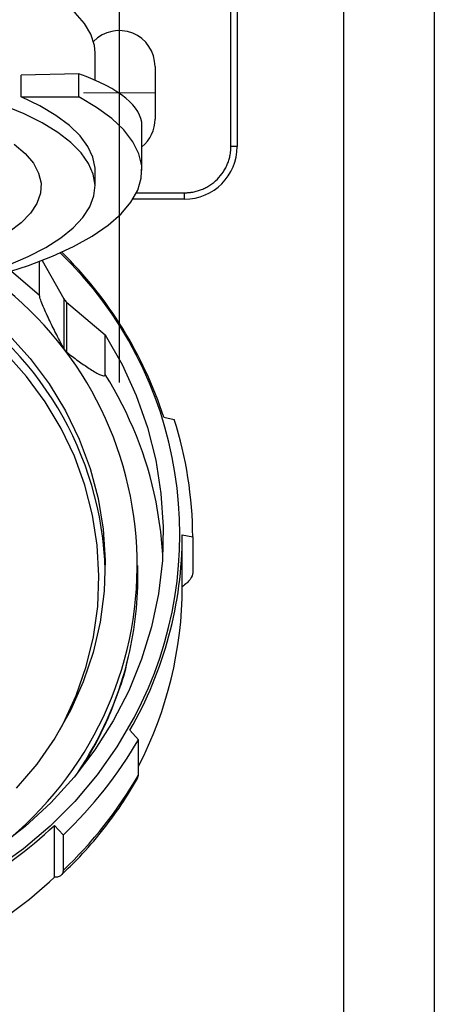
# Model space of a CAD drawing. Header units: inches. Extents: x 1.5 to 64.5, y 1.5 to 49.5.
# Tile 13 of 21: x 17.2 to 19.2, y 26.2 to 30.8. Entities that reach past the tile are written whole.
import ezdxf

# ---------------------------------------------------------------- set-up
doc = ezdxf.new("R2010")
doc.units = ezdxf.units.IN
doc.header["$LTSCALE"] = 6
doc.header["$MEASUREMENT"] = 0
doc.linetypes.add('CENTERX2', pattern=[0.8, 0.5, -0.1, 0.1, -0.1])
doc.layers.add('CENTER', color=40, linetype='CENTERX2')
doc.layers.add('DIMENSIONS', color=140, linetype='Continuous', lineweight=25)
doc.styles.add('SLDTEXTSTYLE0', font='TXT', dxfattribs={"width": 0.7})
doc.dimstyles.new('SLDDIMSTYLE0', dxfattribs={"dimtxt": 0.509766, "dimasz": 0.78, "dimexe": 0, "dimexo": 0.0625, "dimgap": 0.127441, "dimtad": 0, "dimtih": 1, "dimtoh": 1, "dimrnd": 1e-09, "dimzin": 12, "dimdsep": 46, "dimtxsty": 'SLDTEXTSTYLE0', "dimsah": 1, "dimcen": 0.09, "dimadec": 0, "dimazin": 3, "dimtfac": 1, "dimtofl": 0, "dimtmove": 0, "dimatfit": 3, "dimfxl": 0, "dimfrac": 2, "dimtolj": 1, "dimtzin": 12, "dimarcsym": 0})

# ---------------------------------------------------------------- blocks, each defined once
blk = doc.blocks.new('_D_2')
at = {"layer": 'DIMENSIONS'}
for p, q in [((11.4729, 31.5091), (11.4729, 30.6641)), ((19.2129, 31.5091), (19.2129, 21.6316)), ((11.4729, 30.3041), (11.4729, 29.6533)), ((11.4729, 29.2933), (11.4729, 21.6316)), ((11.4729, 22.3816), (13.9112, 22.3816)), ((14.6019, 22.3816), (14.4307, 22.3816)), ((14.4307, 22.3816), (14.4307, 21.5714)), ((16.5408, 22.3816), (16.712, 22.3816)), ((16.712, 22.3816), (16.712, 21.5714)), ((19.2129, 22.3816), (17.2315, 22.3816)), ((14.4307, 21.5714), (14.6019, 21.5714)), ((16.712, 21.5714), (16.5408, 21.5714))]:
    blk.add_line(p, q, dxfattribs=at)
for points in [[(11.4729, 22.3816), (12.2529, 22.2616), (12.2529, 22.5016)], [(19.2129, 22.3816), (18.4329, 22.5016), (18.4329, 22.2616)]]:
    blk.add_solid(points, dxfattribs=at)
at = {"layer": 'DIMENSIONS', "char_height": 0.5, "attachment_point": 1, "style": 'SLDTEXTSTYLE0'}
for s, insert in [('7.74', (14.8139, 23.1402)), ('196.6', (14.6019, 22.2159))]:
    blk.add_mtext(s, dxfattribs=dict(at, insert=insert))
blk = doc.blocks.new('_D_8')
at = {"layer": 'DIMENSIONS'}
for p, q in [((11.9029, 30.9874), (11.9029, 30.6641)), ((18.7829, 30.9874), (18.7829, 23.8675)), ((11.9029, 30.3041), (11.9029, 29.9081)), ((11.9029, 29.5481), (11.9029, 23.8675)), ((11.9029, 24.6175), (13.9112, 24.6175)), ((14.6019, 24.6175), (14.4307, 24.6175)), ((14.4307, 24.6175), (14.4307, 23.8073)), ((16.5408, 24.6175), (16.712, 24.6175)), ((16.712, 24.6175), (16.712, 23.8073)), ((18.7829, 24.6175), (17.2315, 24.6175)), ((14.4307, 23.8073), (14.6019, 23.8073)), ((16.712, 23.8073), (16.5408, 23.8073))]:
    blk.add_line(p, q, dxfattribs=at)
for points in [[(11.9029, 24.6175), (12.6829, 24.4975), (12.6829, 24.7375)], [(18.7829, 24.6175), (18.0029, 24.7375), (18.0029, 24.4975)]]:
    blk.add_solid(points, dxfattribs=at)
at = {"layer": 'DIMENSIONS', "char_height": 0.5, "attachment_point": 1, "style": 'SLDTEXTSTYLE0'}
for s, insert in [('6.88', (14.8139, 25.3762)), ('174.8', (14.6019, 24.4519))]:
    blk.add_mtext(s, dxfattribs=dict(at, insert=insert))

msp = doc.modelspace()

# ---------------------------------------------------------------- linework, layer by layer
for p, q in [((18.2479, 30.2291), (18.2479, 30.9926)), ((18.2779, 30.9926), (18.2779, 30.2291)), ((17.6034, 30.5433), (17.6034, 30.6739)), ((17.5258, 30.5741), (17.2534, 30.5667)), ((17.5258, 30.4643), (17.5258, 30.5741)), ((17.8879, 30.6091), (17.8879, 30.3591)), ((17.2534, 30.4643), (17.2534, 30.5667)), ((17.2534, 30.4643), (17.5258, 30.4643)), ((17.8258, 30.1154), (17.8258, 30.3279)), ((18.2779, 30.2291), (18.2479, 30.2291)), ((17.6034, 30.0403), (17.6034, 30.1154)), ((17.8, 30.0091), (18.0279, 30.0091)), ((18.0279, 29.9791), (18.0279, 30.0091)), ((18.0279, 29.9791), (17.7832, 29.9791)), ((17.3404, 29.5213), (17.3404, 29.6837)), ((17.3526, 29.6884), (17.4556, 29.5054)), ((17.4556, 29.5054), (17.4556, 29.2681)), ((17.4684, 29.49), (17.6512, 29.3347)), ((17.4684, 29.49), (17.4684, 29.2527)), ((17.6512, 29.1459), (17.6512, 29.3347)), ((17.9295, 28.9432), (17.9794, 28.933)), ((18.017, 28.3854), (18.067, 28.3752)), ((18.017, 28.1393), (18.017, 28.3854)), ((18.067, 28.3752), (18.067, 28.2069)), ((17.807, 28.1889), (17.807, 28.2402)), ((17.769, 27.4584), (17.8095, 27.413)), ((17.8095, 27.2448), (17.8095, 27.413)), ((17.8045, 27.2285), (17.8095, 27.2448)), ((17.4112, 27.0059), (17.4517, 26.9605)), ((17.4112, 26.7598), (17.4112, 27.0059)), ((17.4517, 26.9605), (17.4517, 26.7922))]:
    msp.add_line(p, q)
at = {"color": 7, "linetype": 'CENTERX2', "lineweight": 18}
msp.add_line((17.8879, 30.4841), (17.5479, 30.4841), dxfattribs=at)
at = {"flags": 128}
for points in [[(17.6034, 30.6739), (17.6002, 30.709), (17.5836, 30.7613), (17.553, 30.8128), (17.5085, 30.8632), (17.4506, 30.912), (17.3797, 30.9587), (17.2966, 31.0029), (17.2018, 31.0444), (17.0962, 31.0826), (16.9807, 31.1174), (16.8563, 31.1483), (16.7241, 31.1752), (16.5852, 31.1978), (16.4407, 31.2159), (16.292, 31.2294)], [(16.582, 29.5095), (16.7383, 29.5315), (16.8883, 29.5583), (17.0305, 29.5896), (17.1641, 29.6251), (17.2877, 29.6646), (17.4006, 29.7077), (17.5016, 29.7541), (17.5901, 29.8034), (17.6653, 29.8552), (17.7266, 29.9091), (17.7735, 29.9647), (17.8057, 30.0215), (17.8228, 30.079), (17.8248, 30.1369), (17.8116, 30.1945), (17.7833, 30.2516), (17.7402, 30.3075), (17.6826, 30.3619), (17.6109, 30.4143), (17.5258, 30.4643)], [(17.6034, 30.1154), (17.6031, 30.1258), (17.5933, 30.1779), (17.5696, 30.2294), (17.5322, 30.28), (17.4814, 30.3292), (17.4176, 30.3765), (17.3414, 30.4217), (17.2534, 30.4643)], [(17.1915, 29.6658), (17.286, 29.7062), (17.3693, 29.7494), (17.4408, 29.7951), (17.4998, 29.8428), (17.5459, 29.8921), (17.5787, 29.9426), (17.5979, 29.994), (17.6033, 30.0458), (17.595, 30.0975), (17.5729, 30.1487), (17.5373, 30.199), (17.4884, 30.248), (17.4267, 30.2953), (17.3526, 30.3405), (17.2669, 30.3831), (17.1701, 30.423)], [(17.2196, 30.2406), (17.2717, 30.196), (17.3105, 30.1498), (17.3357, 30.1025), (17.3469, 30.0546), (17.344, 30.0065), (17.3272, 29.9588), (17.2965, 29.9119), (17.2522, 29.8663), (17.1948, 29.8224)], [(17.3404, 29.5213), (17.2159, 29.6279), (17.2041, 29.6371)], [(17.4369, 27.4601), (17.4522, 27.4888), (17.5135, 27.6222), (17.5614, 27.7602), (17.5956, 27.9018), (17.6159, 28.0457), (17.6219, 28.1908), (17.6138, 28.3358), (17.5915, 28.4795), (17.5553, 28.6207), (17.5054, 28.7581), (17.4423, 28.8906), (17.3665, 29.0172), (17.2787, 29.1366), (17.1795, 29.248), (17.0699, 29.3503), (16.9507, 29.4428), (16.823, 29.5245), (16.7942, 29.5408)], [(17.6512, 29.3347), (17.7313, 29.1939), (17.7982, 29.0471), (17.8516, 28.8955), (17.8909, 28.7402), (17.916, 28.5823), (17.9266, 28.4229), (17.9227, 28.2633), (17.9042, 28.1046), (17.8714, 27.9479), (17.8244, 27.7945), (17.7637, 27.6454), (17.6896, 27.5017), (17.6027, 27.3645), (17.5036, 27.2348), (17.3931, 27.1135), (17.272, 27.0016), (17.1411, 26.8998)], [(17.1936, 29.3351), (17.2951, 29.2227), (17.3852, 29.1021), (17.4632, 28.9742), (17.5284, 28.8401), (17.5802, 28.7009), (17.6182, 28.5579), (17.6422, 28.4122), (17.6518, 28.2651), (17.647, 28.1177), (17.6279, 27.9714), (17.5946, 27.8273), (17.5474, 27.6868), (17.4866, 27.5508), (17.4129, 27.4207), (17.3268, 27.2975), (17.229, 27.1822)], [(17.9244, 28.2919), (17.9152, 28.4004), (17.8927, 28.5426)], [(17.7896, 27.5197), (17.7072, 27.3792), (17.6126, 27.2457), (17.5067, 27.12), (17.3901, 27.0029), (17.2636, 26.8952), (17.128, 26.7978)]]:
    msp.add_lwpolyline(points, dxfattribs=at)
for centre, radius, start, end in [((17.7179, 30.6091), 0.17, 0, 135.8426), ((17.7179, 30.3591), 0.17, 309.401, 0), ((18.0279, 30.2291), 0.25, 270, 0), ((16.0946, 28.351), 1.928, 17.8869, 45.5378), ((16.1509, 28.3884), 1.8548, 332.0712, 46.0569), ((16.1111, 28.2408), 1.6921, 308.495, 53.9579), ((16.0612, 28.1702), 1.5913, 1.6271, 60.2118), ((17.5053, 29.5335), 0.057, 209.4939, 229.7599), ((16.132, 28.1878), 1.7961, 11.3936, 32.2364), ((16.1812, 28.3651), 1.8857, 0.3081, 17.5278), ((16.1593, 28.3858), 1.8577, 330.0551, 359.9887), ((16.1541, 28.1893), 1.6529, 345.7873, 359.9865), ((16.1622, 28.1393), 1.8548, 332.643, 0.0007), ((16.1109, 28.2021), 1.6979, 326.0544, 345.7261), ((16.0695, 28.4211), 2.011, 313.4199, 329.9151), ((16.0695, 28.2528), 2.011, 313.4199, 329.9151), ((15.9731, 28.5424), 2.1045, 285.5792, 313.1039), ((15.9731, 28.2964), 2.1045, 285.5792, 313.1039)]:
    msp.add_arc(centre, radius, start, end)
msp.add_ellipse((15.942, 30.2766), major_axis=(1.8838, 0.0547), ratio=0.249179, start_param=6.275946, end_param=6.848097)
for points, knots in [([(18.0279, 30.0091), (18.0306, 30.0092), (18.036, 30.0092), (18.044, 30.0097), (18.052, 30.0104), (18.06, 30.0114), (18.0723, 30.0135), (18.0888, 30.0174), (18.1093, 30.0244), (18.1293, 30.0335), (18.1552, 30.0486), (18.1846, 30.0725), (18.2085, 30.1019), (18.2236, 30.1278), (18.2327, 30.1478), (18.2397, 30.1683), (18.244, 30.1865), (18.2464, 30.2024), (18.2477, 30.2157), (18.2479, 30.2247), (18.2479, 30.2291)], [0, 0, 0, 0, 0.023335, 0.046627, 0.069909, 0.093211, 0.116565, 0.178299, 0.240092, 0.3044, 0.368768, 0.500006, 0.631244, 0.695551, 0.759919, 0.821653, 0.883446, 0.922308, 0.961111, 1, 1, 1, 1]), ([(17.4556, 29.2681), (17.4441, 29.2902), (17.4326, 29.3123), (17.4101, 29.3566), (17.399, 29.3789), (17.3829, 29.4125), (17.3776, 29.4237), (17.3673, 29.4462), (17.3622, 29.4576), (17.353, 29.4796), (17.3488, 29.4902), (17.344, 29.5042), (17.3427, 29.5086), (17.3409, 29.516), (17.3404, 29.5191), (17.3404, 29.5213)], [0, 0, 0, 0, 0.25, 0.25, 0.5, 0.5, 0.625, 0.625, 0.75, 0.75, 0.875, 0.875, 0.9375, 0.9375, 1, 1, 1, 1]), ([(17.4684, 29.2527), (17.4868, 29.2386), (17.5049, 29.225), (17.5406, 29.199), (17.5582, 29.1867), (17.5837, 29.1699), (17.5921, 29.1646), (17.6085, 29.155), (17.6165, 29.1505), (17.6312, 29.1437), (17.6379, 29.1412), (17.6454, 29.1403), (17.6475, 29.1405), (17.6504, 29.1422), (17.6512, 29.1437), (17.6512, 29.1459)], [0, 0, 0, 0, 0.25, 0.25, 0.5, 0.5, 0.625, 0.625, 0.75, 0.75, 0.875, 0.875, 0.9375, 0.9375, 1, 1, 1, 1]), ([(18.067, 28.2069), (18.067, 28.1962), (18.0627, 28.1851), (18.0501, 28.168), (18.0448, 28.1622), (18.0323, 28.1507), (18.0251, 28.145), (18.017, 28.1393)], [0, 0, 0, 0, 0.5, 0.5, 0.75, 0.75, 1, 1, 1, 1]), ([(17.5344, 27.274), (17.5534, 27.3039), (17.5987, 27.3749), (17.6579, 27.4937), (17.7115, 27.6285), (17.7437, 27.7242), (17.7545, 27.7753), (17.7554, 27.7794)], [0, 0, 0, 0, 0.190732, 0.453169, 0.715449, 0.977581, 1, 1, 1, 1]), ([(17.442, 26.7697), (17.4721, 26.7986), (17.5403, 26.8642), (17.6357, 26.9763), (17.7281, 27.0997), (17.7801, 27.1863), (17.8052, 27.228)], [0, 0, 0, 0, 0.211834, 0.481104, 0.750109, 1, 1, 1, 1]), ([(17.4517, 26.7922), (17.4517, 26.7815), (17.4482, 26.7734), (17.438, 26.7652), (17.4337, 26.7631), (17.4236, 26.7604), (17.4178, 26.7597), (17.4112, 26.7598)], [0, 0, 0, 0, 0.5, 0.5, 0.75, 0.75, 1, 1, 1, 1])]:
    msp.add_open_spline(points, degree=3, knots=knots)
msp.add_open_spline([(17.4556, 29.2681), (17.4589, 29.2619), (17.4633, 29.2566), (17.4684, 29.2527)], degree=3)
at = {"layer": 'CENTER'}
msp.add_line((17.7179, 32.1091), (17.7179, 28.8591), dxfattribs=at)

# ---------------------------------------------------------------- dimensions: what is measured, and where the dimension line sits
at = {"layer": 'DIMENSIONS'}
for base, p1, p2, picture, middle in [((19.2129, 22.3816), (11.4729, 31.8091), (19.2129, 31.8091), '_D_2', (15.5713, 22.3816)), ((18.7829, 24.6175), (11.9029, 31.2874), (18.7829, 31.2874), '_D_8', (15.5713, 24.6175))]:
    dim = msp.add_linear_dim(base=base, p1=p1, p2=p2, dimstyle='SLDDIMSTYLE0', dxfattribs=at)
    dim.commit()
    dim.dimension.update_dxf_attribs({"geometry": picture, "text_midpoint": middle, "dimtype": 160})

doc.saveas('drawing.dxf')
